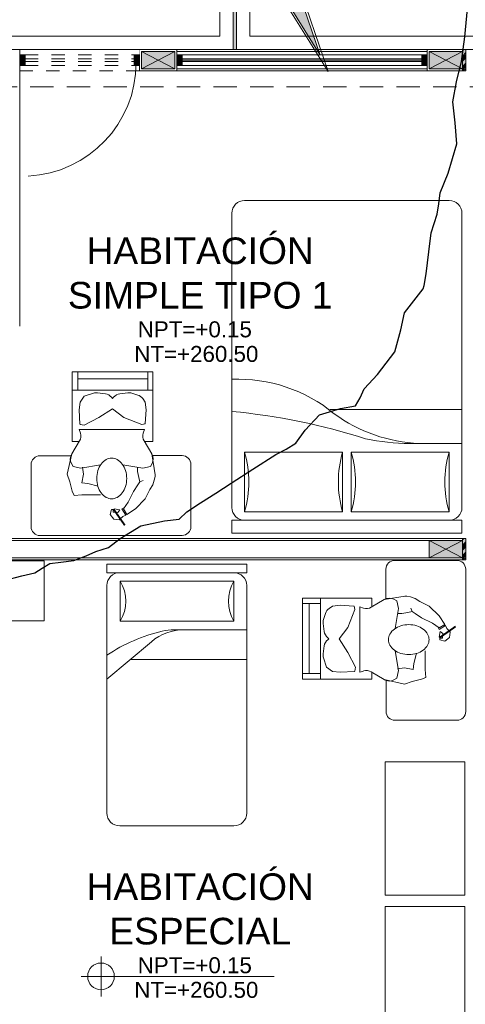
# Model space of a CAD drawing. Header units: millimetres. Extents: x -8931983 to 9630244, y 4 to 18563053.
# Tile 228 of 256: x 349130.3 to 349133.65, y 9281996.36 to 9282003.75. Entities that reach past the tile are written whole.
import ezdxf

# ---------------------------------------------------------------- set-up
doc = ezdxf.new("R2010")
doc.units = ezdxf.units.MM
doc.set_wipeout_variables(frame=1)
for name, pattern in [('01 nivel$0$HIDDEN2', [0.1875, 0.125, -0.0625]), ('CONTINUA', [0]), ('DASHED2', [0.375, 0.25, -0.125]), ('HIDDEN', [9.525, 6.35, -3.175])]:
    doc.linetypes.add(name, pattern=pattern)
for name, color, linetype, lineweight in [('.', 7, 'Continuous', 0), ('0_PROYECCIONES 1', 1, 'DASHED2', 0), ('0_VANOS', 30, 'Continuous', 9), ('COLUMNETAS TOP', 253, 'Continuous', 0), ('G-ANNO-DIMS', 7, 'Continuous', 5), ('JUNTAS DE DILATACIÓN', 160, 'CONTINUA', 9), ('Mobiliario', 43, 'Continuous', 5), ('MURO', 133, 'Continuous', 15), ('Proyecciones 2', 251, 'HIDDEN', 5), ('TARRAJEO', 32, 'Continuous', 0), ('TEXTO AMBIENTES', 7, 'Continuous', 30), ('TRAZO', 2, 'Continuous', 5), ('vereda', 254, 'Continuous', 5)]:
    doc.layers.add(name, color=color, linetype=linetype, lineweight=lineweight)
for name, color, linetype, lineweight, true_color in [('0_TEXTURA PISOS', 252, 'Continuous', 0, 0x8c8c8c), ('LMOBILIARIO', 252, 'Continuous', 5, 0x898989), ('P_MOBILIARIO', 251, 'Continuous', 5, 0x6b6b6b)]:
    doc.layers.add(name, color=color, linetype=linetype, lineweight=lineweight, true_color=true_color)
doc.layers.add('C-TOPO', color=7, linetype='Continuous')
doc.styles.add('Arial_1', font='arial.ttf', dxfattribs={"height": 0.15})

# ---------------------------------------------------------------- blocks, each defined once
blk = doc.blocks.new('*U1000')
at = {"linetype": 'Continuous', "lineweight": 0, "true_color": 0xbebebe}
for points in [[(3037.2524, 1360.5431), (3037.2124, 1360.5431), (3037.2124, 1360.4631), (3037.2524, 1360.4631)], [(3039.0924, 1360.5431), (3039.0524, 1360.5431), (3039.0524, 1360.4631), (3039.0924, 1360.4631)]]:
    blk.add_hatch(color=9, dxfattribs=at).paths.add_polyline_path(points)
at = {"layer": '0_VANOS', "linetype": 'Continuous'}
for p, q in [((3037.2524, 1360.5131), (3039.0524, 1360.5131)), ((3037.2524, 1360.5031), (3039.0524, 1360.5031)), ((3037.2524, 1360.4931), (3039.0524, 1360.4931))]:
    blk.add_line(p, q, dxfattribs=at)
for points in [[(3037.2124, 1360.5431), (3037.2124, 1360.4631), (3037.2524, 1360.4631), (3037.2524, 1360.5431)], [(3037.2524, 1360.5431), (3039.0524, 1360.5431), (3039.0524, 1360.4631), (3037.2524, 1360.4631)], [(3039.0524, 1360.5431), (3039.0524, 1360.4631), (3039.0924, 1360.4631), (3039.0924, 1360.5431)]]:
    blk.add_lwpolyline(points, close=True, dxfattribs=at)
blk = doc.blocks.new('cama doble')
at = {"layer": 'LMOBILIARIO', "linetype": 'ByBlock', "lineweight": 0}
for p, q in [((-0.864, 2.4), (-0.864, 2.496)), ((-0.864, 2.496), (0.864, 2.496)), ((0.864, 2.4), (0.864, 2.496)), ((-0.864, 2.4), (0.864, 2.4)), ((-0.864, 0.096), (-0.864, 2.304)), ((-0.032, 2.336), (-0.768, 2.336)), ((-0.768, 2.336), (-0.768, 1.888)), ((-0.032, 1.888), (-0.032, 2.336)), ((0.032, 2.336), (0.032, 1.888)), ((0.768, 2.336), (0.032, 2.336)), ((0.768, 1.888), (0.768, 2.336)), ((0.864, 2.304), (0.864, 0.096)), ((-0.768, 1.888), (-0.032, 1.888)), ((0.032, 1.888), (0.768, 1.888)), ((0.4723, 1.824), (0.864, 1.824)), ((-0.128, 1.568), (0.864, 1.568)), ((0.768, 0), (-0.768, 0))]:
    blk.add_line(p, q, dxfattribs=at)
for centre, radius, start, end in [((-0.768, 2.304), 0.096, 90, 180), ((0.768, 2.304), 0.096, 0, 90), ((-1.536, 2.112), 0.8, 343.7398, 16.2602), ((0.736, 2.112), 0.8, 163.7398, 196.2602), ((-0.736, 2.112), 0.8, 343.7398, 16.2602), ((1.536, 2.112), 0.8, 163.7398, 196.2602), ((-1.3104, 6.3421), 4.7798, 275.35716, 287.66655), ((0.5961, 0.6488), 1.1764, 92.53978, 126.04031), ((0.4718, 0.2879), 1.5361, 89.98136, 102.46674), ((-0.816, 2.472), 1.1308, 267.56726, 309.54608), ((-0.768, 0.096), 0.096, 180, 270), ((0.768, 0.096), 0.096, 270, 0)]:
    blk.add_arc(centre, radius, start, end, dxfattribs=at)
blk = doc.blocks.new('escritorio dormitorios')
at = {"layer": 'LMOBILIARIO', "linetype": 'ByBlock', "lineweight": 0}
for p, q in [((-0.672, 0.4277, -11.9309), (0.395, 0.4287, -80.1225)), ((-0.7385, -0.1048, -80.1225), (-0.7385, 0.3612, -80.1225)), ((0.4615, 0.3621, -148.3141), (0.4615, -0.1038, -148.3141)), ((0.401, -0.1701, -167.5126), (0.1629, -0.1701, -167.5126))]:
    blk.add_line(p, q, dxfattribs=at)
at = {"layer": 'LMOBILIARIO', "lineweight": 0}
for p, q in [((-0.3951, 0.1532), (-0.3233, 0.2286)), ((-0.3233, 0.2286), (-0.2575, 0.2716)), ((-0.2336, 0.2274), (-0.2671, 0.1783)), ((-0.2575, 0.2716), (-0.2336, 0.2274)), ((-0.2539, 0.2633), (-0.2491, 0.2752)), ((-0.2491, 0.2752), (-0.2192, 0.2286)), ((-0.2192, 0.2286), (-0.236, 0.2214)), ((-0.4298, 0.0838), (-0.3951, 0.1532)), ((-0.2671, 0.1783), (-0.3066, 0.097)), ((-0.3066, 0.097), (-0.3401, 0.0479)), ((-0.3556, 0.0264), (-0.3807, 0.0156)), ((-0.3401, 0.0479), (-0.3556, 0.0264)), ((-0.4455, -0.1835), (-0.4691, -0.0268)), ((-0.4467, -0.1121), (-0.4345, -0.0901)), ((-0.4345, -0.0901), (-0.3765, -0.0773)), ((-0.3765, -0.0773), (-0.2282, -0.103)), ((0.0876, -0.0773), (-0.0606, -0.103)), ((0.1456, -0.0901), (0.0876, -0.0773)), ((0.1578, -0.1121), (0.1456, -0.0901)), ((-0.3869, -0.281), (-0.4455, -0.1835)), ((0.0981, -0.281), (0.1566, -0.1835)), ((-0.4538, -0.277), (-0.4538, -0.7988)), ((-0.3893, -0.277), (-0.4538, -0.277)), ((0.1521, -0.277), (0.1005, -0.277)), ((0.1521, -0.7988), (0.1521, -0.277)), ((-0.3893, -0.3672), (-0.3804, -0.3403)), ((0.1005, -0.3672), (-0.3893, -0.3672)), ((-0.3893, -0.3672), (0.1005, -0.3672)), ((0.1005, -0.3672), (0.0916, -0.3403)), ((-0.3962, -0.4132), (-0.4022, -0.5153)), ((-0.394, -0.4106), (-0.37, -0.4058)), ((-0.37, -0.4058), (-0.2347, -0.4574)), ((-0.0477, -0.4574), (0.0618, -0.3994)), ((0.0618, -0.3994), (0.092, -0.4054)), ((0.0942, -0.408), (0.1005, -0.5153)), ((-0.4022, -0.5153), (-0.3958, -0.5733)), ((-0.2347, -0.4574), (-0.1509, -0.5218)), ((-0.1509, -0.5218), (-0.0477, -0.4574)), ((0.1005, -0.5153), (0.0941, -0.5733)), ((-0.3958, -0.5733), (-0.3776, -0.5988)), ((0.0941, -0.5733), (0.0618, -0.6184)), ((-0.4538, -0.6635), (0.1521, -0.6635)), ((-0.4143, -0.6635), (-0.4143, -0.7988)), ((-0.3405, -0.6255), (-0.2944, -0.6397)), ((-0.2646, -0.6423), (-0.2054, -0.6349)), ((-0.1585, -0.6087), (-0.1509, -0.5991)), ((-0.1432, -0.6087), (-0.1509, -0.5991)), ((-0.0371, -0.6423), (-0.0963, -0.6349)), ((0.0618, -0.6184), (-0.0073, -0.6397)), ((0.1106, -0.6635), (0.1106, -0.7988)), ((-0.4538, -0.7988), (0.1521, -0.7988)), ((-0.4143, -0.7473), (0.1106, -0.7473))]:
    blk.add_line(p, q, dxfattribs=at)
at = {"layer": 'LMOBILIARIO', "lineweight": 0, "const_width": 0.014}
blk.add_lwpolyline([(-0.1571, 0.2297), (-0.2426, 0.352)], dxfattribs=at)
at = {"layer": 'LMOBILIARIO', "lineweight": 0}
for points in [[(-0.2491, 0.2752), (-0.2266, 0.2869), (-0.2006, 0.3101), (-0.16, 0.3064), (-0.1325, 0.2702), (-0.1434, 0.2326), (-0.1557, 0.2333), (-0.1557, 0.2543), (-0.189, 0.2551), (-0.2049, 0.2362), (-0.1622, 0.2276)], [(-0.4298, 0.0838), (-0.4532, 0.0487), (-0.4638, 0.0135), (-0.4691, -0.0147), (-0.4691, -0.0305)], [(0.1566, -0.1835), (0.1908, -0.0322), (0.1714, 0.0258), (0.1521, 0.0967), (0.1392, 0.1289), (0.0812, 0.1225), (0.0232, 0.1225), (-0.0606, 0.1225)], [(-0.3556, 0.0264), (-0.3477, -0.0076), (-0.3389, -0.0516), (-0.3389, -0.0833)], [(-0.0413, 0.058), (0.0361, 0.0387), (0.0812, 0.0323), (0.0683, -0.0322), (0.0747, -0.0837)]]:
    blk.add_lwpolyline(points, dxfattribs=at)
blk.add_lwpolyline([(-0.2564, 0, 0.07405), (-0.2474, -0.0603, 0.084801), (-0.2235, -0.108, 0.106336), (-0.1851, -0.142, 0.128955), (-0.144, -0.1528, 0.128955), (-0.1029, -0.142, 0.106336), (-0.0646, -0.108, 0.084801), (-0.0406, -0.0603, 0.07405), (-0.0316, 0, 0.07405), (-0.0406, 0.0603, 0.084801), (-0.0646, 0.108, 0.106336), (-0.1029, 0.142, 0.128955), (-0.144, 0.1528, 0.128955), (-0.1851, 0.142, 0.106336), (-0.2235, 0.108, 0.084801), (-0.2474, 0.0603, 0.07405)], format="xyb", close=True, dxfattribs=at)
at = {"layer": 'LMOBILIARIO', "linetype": 'ByBlock', "lineweight": 0, "elevation": -80.1225}
blk.add_lwpolyline([(-0.4513, -0.1713), (-0.672, -0.1713, -0.414214), (-0.7385, -0.1048)], format="xyb", dxfattribs=at)
at = {"layer": 'LMOBILIARIO', "linetype": 'ByBlock', "lineweight": 0}
for centre, start, end in [((-0.672, 0.3612, -11.9309), 90, 180), ((0.395, 0.3621, -80.1225), 360, 90), ((0.395, -0.1038, -148.3141), 270, 0)]:
    blk.add_arc(centre, 0.0665, start, end, dxfattribs=at)
at = {"layer": 'LMOBILIARIO', "lineweight": 0}
for centre, radius, start, end in [((-0.3842, -0.1467), 0.0714, 150.9331, 210.97654), ((0.0954, -0.1467), 0.0714, 329.02346, 29.0669), ((-0.4481, -0.3178), 0.0714, 341.55636, 30.97654), ((0.1593, -0.3178), 0.0714, 149.02346, 198.44364), ((-0.3934, -0.4134), 0.0028, 101.30436, 176.63184), ((0.0914, -0.4081), 0.0028, 3.36816, 78.69563), ((0.0914, -0.4081), 0.0028, 3.36816, 78.69563), ((-0.3195, -0.5573), 0.0714, 215.55138, 252.90541), ((-0.2734, -0.5714), 0.0714, 252.90541, 277.12145), ((-0.2143, -0.564), 0.0714, 277.12145, 321.32606), ((-0.0875, -0.564), 0.0714, 218.67394, 262.87855), ((-0.0283, -0.5714), 0.0714, 262.87855, 287.09459)]:
    blk.add_arc(centre, radius, start, end, dxfattribs=at)
blk = doc.blocks.new('*U1569')
for points in [[(0, -0.05), (0.04, -0.05), (0.04, 0.01), (0.025, 0.01), (0.025, 0.05), (0, 0.05)], [(0.9, -0.05), (0.86, -0.05), (0.86, 0.01), (0.875, 0.01), (0.875, 0.05), (0.9, 0.05)]]:
    blk.add_wipeout(points)
blk.add_wipeout([(0.025, 0.05), (0.025, 0.9), (0.065, 0.9), (0.065, 0.05)])
blk.add_arc((0.0215, 0.0476), 0.8535, 0.15786, 87.08143)
blk = doc.blocks.new('*U1074')
at = {"linetype": 'Continuous', "true_color": 0xbebebe}
for points in [[(3032.1314, 1351.1888), (3032.1314, 1351.2688), (3032.1714, 1351.2688), (3032.1714, 1351.1888)], [(3032.9914, 1351.1888), (3032.9914, 1351.2688), (3033.0314, 1351.2688), (3033.0314, 1351.1888)]]:
    blk.add_hatch(color=9, dxfattribs=at).paths.add_polyline_path(points)
at = {"layer": '0_VANOS', "linetype": 'Continuous'}
for p, q in [((3032.1314, 1351.2688), (3032.1714, 1351.2688)), ((3032.1314, 1351.2688), (3032.1314, 1351.1888)), ((3032.1714, 1351.2688), (3032.1714, 1351.1888)), ((3032.9914, 1351.1888), (3032.9914, 1351.2688)), ((3032.9914, 1351.2688), (3033.0314, 1351.2688)), ((3033.0314, 1351.2688), (3033.0314, 1351.1888)), ((3032.1714, 1351.1888), (3032.1314, 1351.1888)), ((3033.0314, 1351.1888), (3032.9914, 1351.1888))]:
    blk.add_line(p, q, dxfattribs=at)
at = {"layer": '0_VANOS', "linetype": '01 nivel$0$HIDDEN2', "ltscale": 0.5}
for p, q in [((3032.1708, 1351.2688), (3032.9908, 1351.2688)), ((3032.1714, 1351.2388), (3032.9914, 1351.2388)), ((3032.1714, 1351.2188), (3032.9914, 1351.2188)), ((3032.1714, 1351.1888), (3032.9914, 1351.1888))]:
    blk.add_line(p, q, dxfattribs=at)
at = {"layer": '0_VANOS', "linetype": '01 nivel$0$HIDDEN2'}
blk.add_line((3032.9914, 1351.2688), (3033.0314, 1351.2688), dxfattribs=at)
blk = doc.blocks.new('CAMA DE PLAZA Y MEDIA')
at = {"layer": 'LMOBILIARIO', "linetype": 'ByBlock', "lineweight": 0}
for p, q in [((-2.464, -0.474), (-2.464, 0.576)), ((-2.4, 0.576), (-2.464, 0.576)), ((-2.4, -0.474), (-2.4, 0.576)), ((-2.304, 0.576), (-0.596, 0.576)), ((-1.972, 0.576), (-1.972, 0.0311)), ((-1.748, 0.576), (-1.748, -0.298)), ((-2.036, 0.48), (-2.336, 0.48)), ((-2.336, -0.374), (-2.336, 0.48)), ((-2.036, -0.374), (-2.036, 0.48)), ((-0.5, 0.48), (-0.5, -0.378)), ((-1.6005, -0.474), (-1.8817, -0.1401)), ((-2.336, -0.374), (-2.036, -0.374)), ((-2.4, -0.474), (-2.464, -0.474)), ((-0.596, -0.474), (-2.304, -0.474))]:
    blk.add_line(p, q, dxfattribs=at)
for centre, radius, start, end in [((-2.304, 0.48), 0.096, 90, 180), ((-0.596, 0.48), 0.096, 0, 90), ((-2.186, 0.73), 0.2915, 239.03624, 300.96376), ((-1.588, 0.1073), 0.384, 180, 220.10593), ((-1.588, 0.0311), 0.384, 180, 193.3928), ((-0.6948, 0.2438), 1.3022, 193.3928, 213.4501), ((-2.186, -0.624), 0.2915, 59.03624, 120.96376), ((-2.304, -0.378), 0.096, 180, 270), ((-0.596, -0.378), 0.096, 270, 0)]:
    blk.add_arc(centre, radius, start, end, dxfattribs=at)
blk = doc.blocks.new('Cotas de elevación - M_Cota de elevación - Destino rellenado-517392-Nivel 1')
at = {"layer": 'G-ANNO-DIMS'}
for p, q in [((0, -0.0015), (0, 0.0015)), ((-0.0015, 0), (0.013, 0))]:
    blk.add_line(p, q, dxfattribs=at)
blk.add_circle((0, 0), 0.001, dxfattribs=at)
blk = doc.blocks.new('EDF 06 PG BLOQUE')
at = {"layer": '.', "true_color": 0xadddf7, "transparency": 33554572}
h = blk.add_hatch(color=141, dxfattribs=at)
h.dxf.hatch_style = 1
h.paths.add_polyline_path([(-6.13, 0), (-6.155, 0), (-6.155, -0.16), (-6.13, -0.16)])
h = blk.add_hatch(color=141, dxfattribs=at)
h.dxf.hatch_style = 1
h.paths.add_polyline_path([(-6.13, -3.67), (-6.155, -3.67), (-6.155, -3.83), (-6.13, -3.83)])
at = {"layer": 'COLUMNETAS TOP', "true_color": 0xc0c0c0}
for points in [[(-8.315, -0.015), (-8.565, -0.015), (-8.565, -0.145), (-8.315, -0.145)], [(-6.155, -0.015), (-6.405, -0.015), (-6.405, -0.145), (-6.155, -0.145)], [(-6.155, -3.685), (-6.405, -3.685), (-6.405, -3.815), (-6.155, -3.815)]]:
    blk.add_hatch(color=9, dxfattribs=at).paths.add_polyline_path(points)
at = {"layer": 'JUNTAS DE DILATACIÓN'}
h = blk.add_hatch(dxfattribs=at)
h.set_pattern_fill('ANSI34', color=256, scale=0.0029, angle=0.09396)
h.set_pattern_definition([(45.0939636, (-5593.07587, -1533.141895), (-0.03912812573, 0.03899999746), []), (45.0939636, (-5593.06285, -1533.141874), (-0.03912812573, 0.03899999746), []), (45.0939636, (-5593.049827, -1533.14185), (-0.03912812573, 0.03899999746), []), (45.0939636, (-5593.036805, -1533.14183), (-0.03912812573, 0.03899999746), [])])
h.paths.add_polyline_path([(-6.13, 0), (-6.155, 0), (-6.155, -0.16), (-6.13, -0.16)])
h = blk.add_hatch(dxfattribs=at)
h.set_pattern_fill('ANSI34', color=256, scale=0.0029, angle=0.09396)
h.set_pattern_definition([(45.0939636, (-5593.07587, -1536.811895), (-0.03912812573, 0.03899999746), []), (45.0939636, (-5593.06285, -1536.811874), (-0.03912812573, 0.03899999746), []), (45.0939636, (-5593.049827, -1536.81185), (-0.03912812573, 0.03899999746), []), (45.0939636, (-5593.036805, -1536.81183), (-0.03912812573, 0.03899999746), [])])
h.paths.add_polyline_path([(-6.13, -3.67), (-6.155, -3.67), (-6.155, -3.83), (-6.13, -3.83)])
at = {"layer": '0_PROYECCIONES 1', "ltscale": 0.7, "elevation": 0}
blk.add_lwpolyline([(-0.63, -0.28), (-0.63, 0), (-17.1, 0), (-17.1, -0.28)], close=True, dxfattribs=at)
at = {"layer": 'COLUMNETAS TOP'}
for p, q in [((-8.565, -0.015, -1410.9328), (-8.315, -0.145, -1410.9328)), ((-8.315, -0.015, -1410.9328), (-8.565, -0.145, -1410.9328)), ((-6.405, -0.015, -1410.9328), (-6.155, -0.145, -1410.9328)), ((-6.155, -0.015, -1410.9328), (-6.405, -0.145, -1410.9328)), ((-6.405, -3.685), (-6.155, -3.815)), ((-6.155, -3.685), (-6.405, -3.815))]:
    blk.add_line(p, q, dxfattribs=at)
at = {"layer": 'COLUMNETAS TOP', "elevation": -1410.9328}
for points in [[(-8.315, -0.015), (-8.565, -0.015), (-8.565, -0.145), (-8.315, -0.145)], [(-6.155, -0.015), (-6.405, -0.015), (-6.405, -0.145), (-6.155, -0.145)]]:
    blk.add_lwpolyline(points, close=True, dxfattribs=at)
at = {"layer": 'COLUMNETAS TOP'}
blk.add_lwpolyline([(-6.155, -3.685), (-6.405, -3.685), (-6.405, -3.815), (-6.155, -3.815)], close=True, dxfattribs=at)
at = {"layer": 'JUNTAS DE DILATACIÓN', "elevation": -1410.9328}
blk.add_lwpolyline([(-6.13, 0), (-6.155, 0), (-6.155, -0.16), (-6.13, -0.16)], close=True, dxfattribs=at)
at = {"layer": 'JUNTAS DE DILATACIÓN'}
blk.add_lwpolyline([(-6.13, -3.67), (-6.155, -3.67), (-6.155, -3.83), (-6.13, -3.83)], close=True, dxfattribs=at)
at = {"layer": 'LMOBILIARIO', "lineweight": 0, "elevation": -1390.3842}
blk.add_lwpolyline([(-9.7975, -3.8365), (-9.7975, -4.2875), (-9.2965, -4.2875), (-9.2965, -3.8365)], close=True, dxfattribs=at)
at = {"layer": 'MURO'}
for p, q in [((-8.565, -0.145, 684.9178), (-8.565, -0.015, 684.9178)), ((-6.42, -0.015, 684.9178), (-8.3, -0.015, 684.9178)), ((-6.42, -0.145, 684.9178), (-8.3, -0.145, 684.9178)), ((-6.405, -3.685, 684.9178), (-11.325, -3.685, 684.9178)), ((-6.405, -3.815, 684.9178), (-11.325, -3.815, 684.9178))]:
    blk.add_line(p, q, dxfattribs=at)
at = {"layer": 'P_MOBILIARIO', "elevation": -1390.3842}
for points in [[(-6.1363, -5.3454), (-6.1363, -6.3454), (-6.7363, -6.3454), (-6.7363, -5.3454)], [(-6.1363, -6.4311), (-6.1363, -7.4311), (-6.7363, -7.4311), (-6.7363, -6.4311)]]:
    blk.add_lwpolyline(points, close=True, dxfattribs=at)
at = {"layer": 'TARRAJEO'}
for p, q in [((-9.48, 0, 0), (-11.31, 0, 0)), ((-8.58, -0.16, 0), (-8.58, 0, 0)), ((-9.48, -2.075, 0), (-9.48, 0, 0)), ((-6.42, 0, 0), (-8.3, 0, 0)), ((-6.42, -0.16, 0), (-8.3, -0.16, 0)), ((-6.155, -3.67, 0), (-11.575, -3.67, 0)), ((-6.155, -3.83, 0), (-6.155, -3.67, 0)), ((-6.155, -3.83, 0), (-11.575, -3.83, 0))]:
    blk.add_line(p, q, dxfattribs=at)
at = {"layer": 'TARRAJEO', "elevation": -1410.9328}
for points in [[(-8.3, 0), (-8.58, 0), (-8.58, -0.16), (-8.3, -0.16)], [(-6.155, 0), (-6.42, 0), (-6.42, -0.16), (-6.155, -0.16)]]:
    blk.add_lwpolyline(points, close=True, dxfattribs=at)
at = {"layer": '0_VANOS'}
blk.add_blockref('*U1000', (-3045.5124, -1360.5831, -1410.9328), dxfattribs=at)
at = {"layer": 'Mobiliario', "xscale": -1, "rotation": 180}
blk.add_blockref('cama doble', (-7.0225, -1.1327, -684.9178), dxfattribs=at)
at = {"layer": 'P_MOBILIARIO', "lineweight": 0, "rotation": 269.9999999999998}
blk.add_blockref('CAMA DE PLAZA Y MEDIA', (-8.3509, -6.3259, 684.9178), dxfattribs=at)
at = {"layer": 'TARRAJEO'}
for p, rotation in [((-8.9328, -3.2187, -623.3132), 180), ((-6.5581, -4.5722, 720.8986), 269.9999999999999)]:
    blk.add_blockref('escritorio dormitorios', p, dxfattribs=dict(at, rotation=rotation))
at = {"layer": 'TEXTO AMBIENTES', "xscale": 99.99999999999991, "yscale": 99.99999999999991, "zscale": 99.99999999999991}
blk.add_blockref('Cotas de elevación - M_Cota de elevación - Destino rellenado-517392-Nivel 1', (-8.8692, -6.9552, 684.9178), dxfattribs=at)
at = {"layer": 'TEXTO AMBIENTES', "char_height": 0.2, "width": 2.349898, "attachment_point": 1, "style": 'Arial_1'}
for s, insert in [('\\pxqc;HABITACIÓN SIMPLE TIPO 1', (-9.2993, -1.4105, 684.9178)), ('\\pxqc;HABITACIÓN ESPECIAL', (-9.2993, -6.1825, 684.9178))]:
    blk.add_mtext(s, dxfattribs=dict(at, insert=insert))
at = {"layer": 'TEXTO AMBIENTES', "char_height": 0.12, "width": 0.902142, "attachment_point": 1, "line_spacing_factor": 0.941778, "style": 'Arial_1'}
for s, insert in [('NPT=+0.15', (-8.5935, -2.0398, 684.9178)), ('NT=+260.50', (-8.6193, -2.2244, 684.9178)), ('NPT=+0.15', (-8.5935, -6.8118, 684.9178)), ('NT=+260.50', (-8.6193, -6.9964, 684.9178))]:
    blk.add_mtext(s, dxfattribs=dict(at, insert=insert))
at = {"layer": '0_VANOS', "xscale": -1, "rotation": 180}
blk.add_blockref('*U1569', (-9.48, -0.05, 684.9178), dxfattribs=at)
at = {"layer": 'Proyecciones 2', "linetype": 'DASHED2', "ltscale": 0.3, "elevation": 684.9178}
blk.add_lwpolyline([(-8.58, 0), (-9.48, 0), (-9.48, -0.16), (-8.58, -0.16)], close=True, dxfattribs=at)
blk.add_blockref('*U1074', (-3041.6114, -1351.3088, 0))
blk = doc.blocks.new('JUNTA VEREDA')
at = {"layer": '.', "true_color": 0x939598}
h = blk.add_hatch(dxfattribs=at)
h.set_pattern_fill('ANGLE', color=252)
h.set_pattern_definition([(0, (0, 0), (0, 6.985), [5.08, -1.905]), (90, (0, 0), (-6.985, 4e-16), [5.08, -1.905])])
h.paths.add_polyline_path([(-0.0133, 1.2), (0.0121, 1.2), (0.0121, 0), (-0.0133, 0)])
h = blk.add_hatch(color=252, dxfattribs=at)
h.dxf.hatch_style = 1
h.paths.add_polyline_path([(0.0121, 1.2), (-0.0133, 1.2), (-0.0133, 0), (0.0121, 0)])
at = {"layer": '0_TEXTURA PISOS'}
h = blk.add_hatch(dxfattribs=at)
h.set_pattern_fill('ANGLE', color=256)
h.set_pattern_definition([(0, (-5477.766, -1210.968), (0, 6.985), [5.08, -1.905]), (90, (-5477.766, -1210.968), (-6.985, 4e-16), [5.08, -1.905])])
h.paths.add_polyline_path([(-0.0133, 1.2), (0.0121, 1.2), (0.0121, 0), (-0.0133, 0)])
at = {"layer": 'vereda'}
blk.add_lwpolyline([(-0.0133, 1.2), (0.0121, 1.2), (0.0121, 0), (-0.0133, 0)], close=True, dxfattribs=at)
blk = doc.blocks.new('vereda edf 8')
at = {"layer": 'vereda'}
for points in [[(8.0538, 12.03), (11.0538, 12.03), (11.0538, 13.23), (8.0538, 13.23)], [(11.0792, 12.03), (14.0792, 12.03), (14.0792, 13.23), (11.0792, 13.23)], [(8.1538, 12.13), (10.9538, 12.13), (10.9538, 13.13), (8.1538, 13.13)], [(11.1792, 12.13), (13.9792, 12.13), (13.9792, 13.13), (11.1792, 13.13)]]:
    blk.add_lwpolyline(points, close=True, dxfattribs=at)
blk.add_blockref('JUNTA VEREDA', (11.0671, 12.03), dxfattribs=at)
blk = doc.blocks.new('para pg vereda edf 06')
at = {"lineweight": 5}
blk.add_blockref('vereda edf 8', (-18.93, -12.03), dxfattribs=at)
blk = doc.blocks.new('topooooo')
at = {"layer": 'C-TOPO', "color": 252, "linetype": 'Continuous', "lineweight": 25, "true_color": 0x939598, "elevation": 2.118, "flags": 128}
blk.add_lwpolyline([(-142.8368, -156.5052), (-142.7544, -156.3937), (-142.6953, -156.314), (-142.6743, -156.2514), (-142.6526, -156.1894), (-142.5953, -156.1292), (-142.528, -156.0575), (-142.4784, -155.9699), (-142.4425, -155.8995), (-142.4157, -155.8569), (-142.3898, -155.814), (-142.3654, -155.7068), (-142.3057, -155.5363), (-142.1928, -155.3917), (-142.117, -155.314), (-142.1066, -155.2354), (-142.0695, -155.1171), (-142.028, -154.9869), (-142.007, -154.9214), (-141.9861, -154.8559), (-141.9279, -154.6714), (-141.8656, -154.4764), (-141.8326, -154.3956), (-141.8042, -154.314), (-141.8129, -154.1957), (-141.8042, -154.0378), (-141.711, -153.9007), (-141.6367, -153.814), (-141.6492, -153.7451), (-141.6679, -153.6741), (-141.6589, -153.5276), (-141.6679, -153.314), (-141.7385, -153.1585), (-141.8007, -153.0413), (-141.8016, -152.927), (-141.8048, -152.814), (-141.8048, -152.814), (-141.8152, -152.7891), (-141.8588, -152.7125), (-141.9492, -152.5721), (-142.028, -152.4517), (-142.0554, -152.3829), (-142.0828, -152.314), (-142.1234, -152.2469), (-142.1657, -152.1763), (-142.2143, -152.0245), (-142.3048, -151.814), (-142.4146, -151.7003), (-142.528, -151.5908), (-142.6034, -151.4555), (-142.6712, -151.314), (-142.7711, -151.1572), (-142.8893, -150.9811)], dxfattribs=at)
blk = doc.blocks.new('dsfd')
at = {"layer": '.', "true_color": 0xffffff, "transparency": 33554687}
h = blk.add_hatch(color=7, dxfattribs=at)
h.dxf.hatch_style = 1
h.paths.add_polyline_path([(333301.046, 9094259.161, 0.414214), (333300.842, 9094259.365), (333299.478, 9094259.365), (333300.764, 9094263.123), (333298.432, 9094259.365), (333296.766, 9094259.365, 0.414214), (333296.562, 9094259.161), (333296.562, 9094258.428, 0.414214), (333296.766, 9094258.224), (333300.842, 9094258.224, 0.414214), (333301.046, 9094258.428)])
at = {"layer": 'TRAZO', "color": 242, "true_color": 0xcd2027}
for p, q in [((333298.399, 9094259.416), (333296.766, 9094259.416)), ((333300.842, 9094259.416), (333299.554, 9094259.416)), ((333296.511, 9094259.161), (333296.511, 9094258.428)), ((333301.097, 9094258.428), (333301.097, 9094259.161)), ((333296.766, 9094258.224), (333300.842, 9094258.224)), ((333296.766, 9094258.173), (333300.842, 9094258.173))]:
    blk.add_line(p, q, dxfattribs=at)
for points in [[(333299.554, 9094259.416), (333300.941, 9094263.493), (333298.399, 9094259.416)], [(333300.842, 9094259.365), (333299.478, 9094259.365), (333300.764, 9094263.123), (333298.432, 9094259.365), (333296.766, 9094259.365)]]:
    blk.add_lwpolyline(points, dxfattribs=at)
for points in [[(333296.766, 9094259.365, 0.414214), (333296.562, 9094259.161), (333296.562, 9094258.428, 0.414214), (333296.766, 9094258.224)], [(333300.842, 9094258.224, 0.414214), (333301.046, 9094258.428), (333301.046, 9094259.161, 0.414214), (333300.842, 9094259.365)]]:
    blk.add_lwpolyline(points, format="xyb", dxfattribs=at)
for centre, start, end in [((333296.766, 9094259.161), 90, 180), ((333300.842, 9094259.161), 0, 90), ((333296.766, 9094258.428), 180, 270), ((333300.842, 9094258.428), 270, 0)]:
    blk.add_arc(centre, 0.255, start, end, dxfattribs=at)

msp = doc.modelspace()

# ---------------------------------------------------------------- block references
at = {"lineweight": 5}
msp.add_blockref('EDF 06 PG BLOQUE', (349139.78468, 9282003.52442, 0), dxfattribs=at)

# ---------------------------------------------------------------- next in the draw order: block references
at = {"extrusion": (-1.0001e-10, -0.025636, 0.999671), "xscale": -0.3345959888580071, "yscale": 0.3345959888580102, "zscale": 0.3345959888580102, "rotation": 180}
msp.add_blockref('dsfd', (237611.42661, 12321856.81951, -237954.95933), dxfattribs=at)
at = {"lineweight": 5}
msp.add_blockref('para pg vereda edf 06', (349139.78468, 9282003.52442, 0), dxfattribs=at)
at = {"layer": 'vereda', "rotation": 320.4010421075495}
msp.add_blockref('topooooo', (349340.00467, 9282029.08654, 261.841), dxfattribs=at)

doc.saveas('drawing.dxf')
